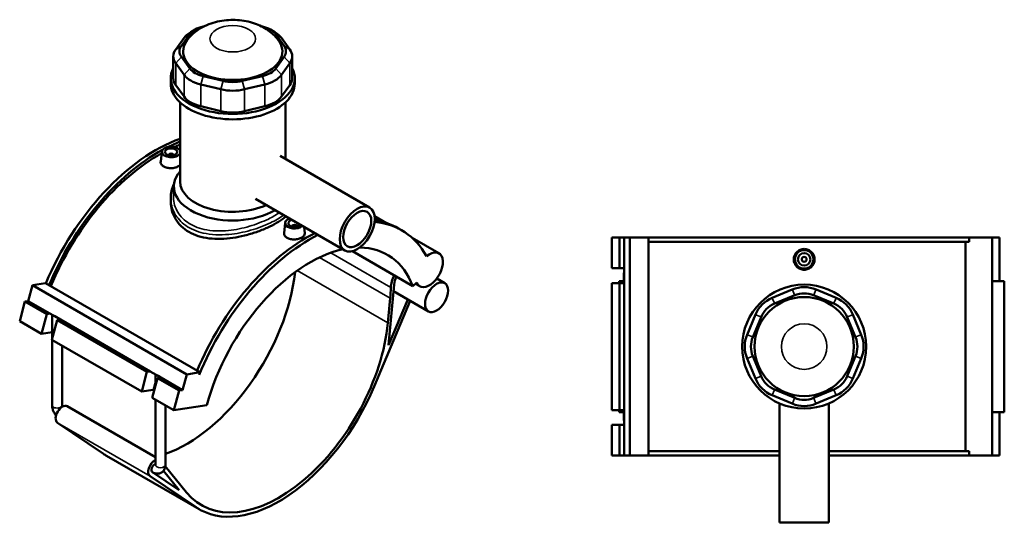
# Model space of a CAD drawing. Header units: millimetres. Extents: x -275 to 995, y -137 to 1205.
# Tile 7 of 7: x -174 to 621, y 799 to 1205. Entities that reach past the tile are written whole.
import ezdxf

# ---------------------------------------------------------------- set-up
doc = ezdxf.new("R2010")
doc.units = ezdxf.units.MM
doc.layers.add('Visible (ANSI)', color=7, linetype='Continuous', lineweight=50)
doc.layers.add('Visible Narrow (ANSI)', color=7, linetype='Continuous', lineweight=35)

msp = doc.modelspace()

# ---------------------------------------------------------------- linework, layer by layer
at = {"layer": 'Visible (ANSI)'}
for p, q in [((-25.71, 1199.51), (-24.73, 1199.75)), ((21.07, 1199.75), (22.04, 1199.51)), ((-43.25, 1183.9), (-36.53, 1193.27)), ((-32.2, 1197.01), (-35.73, 1194.97)), ((28.53, 1197.01), (32.07, 1194.97)), ((32.87, 1193.27), (39.59, 1183.9)), ((-41.15, 1190.29), (-47.87, 1180.92)), ((44.2, 1180.92), (37.49, 1190.29)), ((-49.77, 1175.4), (-49.77, 1157.8)), ((-47.87, 1169.88), (-41.15, 1160.51)), ((-36.53, 1165.7), (-43.25, 1175.06)), ((39.59, 1175.06), (32.87, 1165.7)), ((37.49, 1160.51), (44.2, 1169.88)), ((46.11, 1175.4), (46.11, 1157.8)), ((-51.83, 1153.47), (-51.83, 1157.8)), ((-41.15, 1142.91), (-47.87, 1152.28)), ((-27.62, 1152.7), (-11.4, 1148.82)), ((-9.49, 1155.57), (-25.71, 1159.45)), ((22.04, 1159.45), (5.82, 1155.57)), ((7.73, 1148.82), (23.96, 1152.7)), ((44.2, 1152.28), (37.49, 1142.91)), ((48.17, 1153.47), (48.17, 1157.8)), ((-44.33, 1074.47), (-44.33, 1138.26)), ((40.67, 1092.62), (40.67, 1138.26)), ((-11.4, 1131.22), (-27.62, 1135.1)), ((23.96, 1135.1), (7.73, 1131.22)), ((-59.1, 1098.58), (-59.98, 1090.36)), ((-53.61, 1095.86), (-53.61, 1095.67)), ((-49.61, 1095.86), (-49.61, 1095.67)), ((36.51, 1095.03), (108.58, 1053.42)), ((-49.33, 1063.05), (-49.33, 1070.39)), ((-51.83, 1060.96), (-51.83, 1057.83)), ((16.51, 1060.39), (88.58, 1018.78)), ((40.46, 1041.1), (39.58, 1032.88)), ((112.58, 1046.47), (122.3, 1040.86)), ((112.72, 1044.31), (115.83, 1042.51)), ((45.95, 1038.19), (45.95, 1038.38)), ((49.95, 1038.19), (49.95, 1038.38)), ((55.8, 1037.7), (56.32, 1032.86)), ((134.34, 1035.17), (131.85, 1036.61)), ((142.8, 1029.02), (164.43, 1016.53)), ((304.03, 1029.23), (304.03, 1004.43)), ((304.03, 1029.23), (310.02, 1029.23)), ((310.02, 1029.23), (313.78, 1029.23)), ((310.02, 1029.23), (310.02, 1004.43)), ((313.78, 1029.23), (313.78, 1004.43)), ((313.78, 1029.23), (318.56, 1029.23)), ((318.56, 1029.23), (318.56, 853.23)), ((318.56, 1029.23), (333.6, 1029.23)), ((333.6, 1029.23), (333.6, 853.23)), ((333.6, 1029.23), (592.11, 1029.23)), ((592.11, 1025.71), (333.6, 1025.71)), ((589.31, 856.75), (589.31, 1025.71)), ((610.72, 1029.23), (592.11, 1029.23)), ((592.11, 1025.71), (592.11, 1029.23)), ((616.77, 1029.23), (610.72, 1029.23)), ((610.72, 1029.23), (610.72, 853.23)), ((616.77, 1029.23), (616.77, 994.03)), ((94.63, 1018.14), (143.45, 989.95)), ((304.03, 1004.43), (310.02, 1004.43)), ((310.02, 1004.43), (313.78, 1004.43)), ((313.78, 1004.43), (313.78, 1001.31)), ((313.78, 1001.31), (313.78, 999.08)), ((143.45, 989.95), (146.52, 993.01)), ((162.74, 996.19), (169.16, 992.48)), ((313.78, 994.03), (309.87, 994.03)), ((309.87, 994.03), (309.87, 992.43)), ((313.62, 1000.19), (313.62, 994.03)), ((313.78, 999.08), (313.78, 992.43)), ((620.52, 994.03), (610.72, 994.03)), ((620.52, 994.03), (620.52, 888.43)), ((-166.8, 978.01), (-163.42, 990.7)), ((-163.42, 990.7), (-152.79, 992.37)), ((-163.42, 990.7), (-38.97, 918.85)), ((-152.79, 992.37), (-28.34, 920.52)), ((123.78, 942.37), (128.44, 991.34)), ((127.92, 985.88), (155.99, 969.67)), ((145.46, 991.96), (149.05, 989.88)), ((310.02, 992.43), (304.03, 992.43)), ((304.03, 992.43), (304.03, 890.03)), ((313.78, 992.43), (310.02, 992.43)), ((310.02, 992.43), (310.02, 890.03)), ((313.78, 992.43), (313.78, 890.03)), ((449.51, 987.27), (433.29, 980.55)), ((484.87, 980.55), (468.65, 987.27)), ((-173.69, 961.72), (-169.46, 977.59)), ((-169.46, 977.59), (-166.8, 978.01)), ((-169.46, 977.59), (-151.93, 967.47)), ((-166.8, 978.01), (-149.27, 967.88)), ((112.19, 909.07), (141.21, 978.2)), ((125.18, 980.19), (123.3, 960.38)), ((139.29, 979.31), (123.78, 942.37)), ((435.21, 975.93), (451.43, 982.65)), ((466.73, 982.65), (482.96, 975.93)), ((-173.69, 961.72), (-156.16, 951.6)), ((-156.16, 951.6), (-151.93, 967.47)), ((-151.93, 967.47), (-149.27, 967.88)), ((-149.27, 967.88), (-147.06, 966.61)), ((-143.44, 962.57), (-147.67, 946.7)), ((-147.55, 947.15), (-147.55, 966.89)), ((-147.06, 966.61), (-145.48, 965.7)), ((-145.48, 965.7), (-140.78, 962.98)), ((-140.78, 962.98), (-143.44, 962.57)), ((-143.44, 962.57), (-71.03, 920.76)), ((-140.78, 962.98), (-68.37, 921.18)), ((419.76, 967.02), (413.04, 950.8)), ((417.66, 948.89), (424.38, 965.11)), ((493.78, 965.11), (500.5, 948.89)), ((505.12, 950.8), (498.4, 967.02)), ((-147.55, 952.95), (-156.16, 951.6)), ((-147.67, 946.7), (-75.26, 904.89)), ((-147.55, 893.95), (-147.55, 946.63)), ((-139.55, 893.95), (-139.55, 942.01)), ((413.04, 931.67), (419.76, 915.44)), ((424.38, 917.36), (417.66, 933.58)), ((500.5, 933.58), (493.78, 917.36)), ((498.4, 915.44), (505.12, 931.67)), ((-75.26, 904.89), (-71.03, 920.76)), ((-71.03, 920.76), (-68.37, 921.18)), ((-68.37, 921.18), (-63.68, 918.47)), ((-62.55, 915.86), (-66.78, 899.99)), ((-64.17, 909.77), (-64.17, 918.75)), ((-63.68, 918.47), (-62.1, 917.56)), ((-59.89, 916.28), (-62.55, 915.86)), ((-62.55, 915.86), (-45.01, 905.74)), ((-62.1, 917.56), (-59.89, 916.28)), ((-59.89, 916.28), (-42.35, 906.16)), ((-42.35, 906.16), (-38.97, 918.85)), ((-38.97, 918.85), (-28.34, 920.52)), ((-28.34, 920.52), (-28.91, 918.39)), ((-65.96, 906.35), (-75.26, 904.89)), ((-49.24, 889.87), (-45.01, 905.74)), ((-45.01, 905.74), (-42.35, 906.16)), ((451.43, 899.81), (435.21, 906.53)), ((482.96, 906.53), (466.73, 899.81)), ((-66.78, 899.99), (-49.24, 889.87)), ((-64.17, 845.81), (-64.17, 898.49)), ((433.29, 901.91), (449.51, 895.2)), ((468.65, 895.2), (484.87, 901.91)), ((-135.32, 893.12), (-64.17, 852.04)), ((-56.17, 845.81), (-56.17, 893.87)), ((-49.24, 889.87), (-22.66, 894.04)), ((304.03, 890.03), (310.02, 890.03)), ((309.87, 890.03), (309.87, 888.43)), ((310.02, 890.03), (313.78, 890.03)), ((313.78, 890.03), (313.78, 883.39)), ((439.08, 895.41), (439.08, 799.23)), ((479.08, 895.41), (479.08, 799.23)), ((309.87, 888.43), (313.78, 888.43)), ((313.62, 888.43), (313.62, 882.27)), ((313.78, 883.39), (313.78, 881.16)), ((610.72, 888.43), (620.52, 888.43)), ((616.77, 888.43), (616.77, 853.23)), ((-106.14, 854.7), (-143.23, 879.79)), ((310.02, 878.03), (304.03, 878.03)), ((304.03, 878.03), (304.03, 853.23)), ((313.78, 878.03), (310.02, 878.03)), ((310.02, 878.03), (310.02, 853.23)), ((313.78, 881.16), (313.78, 878.03)), ((313.78, 878.03), (313.78, 853.23)), ((-103.54, 853.07), (-28.87, 809.96)), ((304.03, 853.23), (310.02, 853.23)), ((310.02, 853.23), (313.78, 853.23)), ((313.78, 853.23), (318.56, 853.23)), ((318.56, 853.23), (333.6, 853.23)), ((439.08, 856.75), (333.6, 856.75)), ((333.6, 853.23), (439.08, 853.23)), ((592.11, 856.75), (479.08, 856.75)), ((479.08, 853.23), (592.11, 853.23)), ((592.11, 853.23), (592.11, 856.75)), ((592.11, 853.23), (610.72, 853.23)), ((610.72, 853.23), (616.77, 853.23)), ((-39.05, 823.59), (-56.22, 844.81)), ((-68.56, 836.68), (-31.47, 811.59)), ((-45.03, 825.28), (-66.61, 839.88)), ((-66.57, 839.86), (-66.53, 839.83)), ((-57.74, 840.99), (-45.03, 825.28)), ((439.08, 799.23), (479.08, 799.23))]:
    msp.add_line(p, q, dxfattribs=at)
for centre, radius in [((459.08, 1011.63), 7.5), ((459.08, 1011.63), 5), ((459.08, 1011.63), 2), ((459.08, 941.23), 50), ((459.08, 941.23), 40)]:
    msp.add_circle(centre, radius, dxfattribs=at)
for centre, radius, start, end in [((317.62, 1000.19), 4, 163.82929, 196.17071), ((459.08, 964.17), 25, 67.5, 112.5), ((442.86, 957.45), 25, 112.5, 157.5), ((459.08, 964.17), 20, 67.5, 112.5), ((475.3, 957.45), 25, 22.5, 67.5), ((442.86, 957.45), 20, 112.5, 157.5), ((475.3, 957.45), 20, 22.5, 67.5), ((436.14, 941.23), 25, 157.5, 202.5), ((436.14, 941.23), 20, 157.5, 202.5), ((482.02, 941.23), 20, 337.5, 22.5), ((482.02, 941.23), 25, 337.5, 22.5), ((442.86, 925.01), 25, 202.5, 247.5), ((442.86, 925.01), 20, 202.5, 247.5), ((475.3, 925.01), 20, 292.5, 337.5), ((475.3, 925.01), 25, 292.5, 337.5), ((459.08, 918.29), 20, 247.5, 292.5), ((459.08, 918.29), 25, 247.5, 292.5), ((317.62, 882.27), 4, 163.82929, 196.17071)]:
    msp.add_arc(centre, radius, start, end, dxfattribs=at)
for centre, major_axis, ratio, start_param, end_param in [((-18.05, 1188.85), (20, 0), 0.57735, 1.963495, 2.748894), ((14.39, 1188.85), (20, 0), 0.57735, 0.392699, 1.178097), ((-18.05, 1184.76), (-25, 0), 0.57735, 5.497787, 5.890486), ((14.39, 1184.76), (25, 0), 0.57735, 0.392699, 0.785398), ((-1.83, 1179.48), (-40, 0), 0.57735, 5.857374, 9.850589), ((-24.77, 1179.48), (-20, 0), 0.57735, 5.890486, 6.675884), ((21.11, 1179.48), (20, 0), 0.57735, 5.890486, 6.675884), ((-24.77, 1175.4), (-25, 0), 0.57735, 5.890486, 6.675884), ((21.11, 1175.4), (25, 0), 0.57735, 5.890486, 6.675884), ((-1.83, 1157.8), (-50, 0), 0.57735, 5.99515, 9.712813), ((-18.05, 1166.03), (-25, 0), 0.57735, 0.392699, 1.178097), ((-18.05, 1170.12), (-20, 0), 0.57735, 0.392699, 1.178097), ((14.39, 1170.12), (-20, 0), 0.57735, 1.963495, 2.748894), ((14.39, 1166.03), (25, 0), 0.57735, 5.105088, 5.890486), ((-1.83, 1153.47), (-50, 0), 0.57735, 0, 3.141593), ((-24.77, 1157.8), (-25, 0), 0.57735, 0, 0.392699), ((-1.83, 1166.24), (-20, 0), 0.57735, 1.178097, 1.963495), ((21.11, 1157.8), (25, 0), 0.57735, 5.890486, 6.283185), ((-1.83, 1162.15), (25, 0), 0.57735, 4.31969, 5.105088), ((-18.05, 1148.44), (-25, 0), 0.57735, 0.392699, 1.178097), ((14.39, 1148.44), (-25, 0), 0.57735, 1.963495, 2.748894), ((-1.83, 1144.56), (-25, 0), 0.57735, 1.178097, 1.963495), ((-64.06, 978.94), (-73.95, -128.09), 0.57735, 3.737241, 4.935541), ((-61.57, 977.5), (73.95, 128.09), 0.57735, 0.619829, 0.70987), ((-61.57, 977.5), (-72.5, -125.57), 0.57735, 3.758079, 3.802418), ((-61.57, 977.5), (73.95, 128.09), 0.57735, 0.756551, 1.793948), ((-61.57, 977.5), (-72.5, -125.57), 0.57735, 3.904333, 4.940082), ((-51.61, 1098.31), (7.5, 0), 0.57735, 0.242632, 6.040553), ((-51.61, 1095.86), (-2, 0), 0.57735, 2.963882, 6.460896), ((-1.83, 1070.39), (-47.5, 0), 0.57735, 5.820231, 8.654448), ((-1.83, 1074.47), (-42.5, 0), 0.57735, 0, 2.255217), ((47.95, 1040.83), (-7.5, 0), 0.57735, 5.266979, 8.870187), ((47.95, 1040.83), (-5, 0), 0.57735, 5.147523, 8.989644), ((60.39, 907.09), (73.95, 128.09), 0.57735, 5.950071, 6.546163), ((57.9, 908.53), (73.95, 128.09), 0.57735, 0, 0.234136), ((57.9, 908.53), (73.95, 128.09), 0.57735, 0.72386, 1.793948), ((47.95, 1038.38), (-2, 0), 0.57735, 2.963882, 6.460896), ((60.39, 907.09), (-73.95, -128.09), 0.57735, 3.865453, 4.950367), ((60.39, 907.09), (62.5, 108.25), 0.57735, 0.481032, 2.007129), ((60.39, 907.09), (62.5, 108.25), 0.57735, 5.846853, 6.594802), ((156.74, 1003.21), (-7.69, -13.32), 0.57735, 5.846853, 10.421472), ((-39.17, 964.57), (62.5, 108.25), 0.57735, 3.733412, 5.361726), ((137.69, 995.45), (-8.46, -14.66), 0.57735, 4.823578, 5.465567), ((137.69, 995.45), (-6.59, -11.41), 0.57735, 4.855423, 5.3822), ((37.39, 941.27), (62.5, 108.25), 0.57735, 5.3822, 5.465567), ((-143.55, 966.58), (3.99, -0.96), 0.349506, 3.728819, 4.293283), ((35.5, 921.46), (-62.5, -108.25), 0.57735, 6.064865, 8.523793), ((-60.17, 918.44), (3.99, -0.96), 0.349506, 3.728819, 4.293283), ((-61.72, 903.9), (-5.8, 1.55), 0.345066, 5.415883, 5.620631), ((35.5, 921.46), (-64.38, -111.5), 0.57735, 6.241978, 8.070118), ((-139.2, 886.41), (-3.88, -6.71), 0.57735, 3.141593, 6.241978), ((-39.17, 964.57), (-64.38, -111.5), 0.57735, 6.241978, 6.283185), ((-64.53, 843.3), (-3.88, -6.71), 0.57735, 3.862023, 6.241978), ((-39.17, 964.57), (62.5, 108.25), 0.57735, 3.637244, 3.640193), ((-64.53, 843.3), (-2, -3.46), 0.57735, 3.80087, 6.241978)]:
    msp.add_ellipse(centre, major_axis=major_axis, ratio=ratio, start_param=start_param, end_param=end_param, dxfattribs=at)
for centre, major_axis in [((-51.61, 1098.31), (-5, 0)), ((98.58, 1036.1), (10, 17.32)), ((98.58, 1036.1), (8, 13.86)), ((162.58, 981.08), (6.59, 11.41))]:
    msp.add_ellipse(centre, major_axis=major_axis, ratio=0.57735, dxfattribs=at)
for points, knots in [([(34.6, 1189.02), (32.22, 1192.05), (29.56, 1194.41), (23.26, 1198.87), (19.55, 1200.63), (11.24, 1203.51), (6.61, 1204.38), (-2.79, 1205.01), (-7.56, 1204.74), (-17.02, 1202.94), (-21.72, 1201.42), (-30.45, 1196.7), (-34.55, 1193.68), (-38.16, 1189.14), (-38.21, 1189.08), (-38.26, 1189.02)], [5.923598, 5.923598, 5.923598, 5.923598, 6.182533, 6.182533, 6.52834, 6.52834, 6.952879, 6.952879, 7.387476, 7.387476, 7.822236, 7.822236, 8.208369, 8.208369, 8.213569, 8.213569, 8.213569, 8.213569]), ([(-44.33, 1087.74), (-44.71, 1087.37), (-45.18, 1087.02), (-46.44, 1086.3), (-47.38, 1085.92), (-49.44, 1085.38), (-50.56, 1085.23), (-52.67, 1085.18), (-53.79, 1085.28), (-55.86, 1085.73), (-56.8, 1086.09), (-58.29, 1086.95), (-58.94, 1087.51), (-59.79, 1088.74), (-60, 1089.41), (-60, 1090.15), (-59.99, 1090.26), (-59.98, 1090.36)], [1.046729, 1.046729, 1.046729, 1.046729, 1.263791, 1.263791, 1.579647, 1.579647, 1.895503, 1.895503, 2.211542, 2.211542, 2.527582, 2.527582, 2.843621, 2.843621, 3.15966, 3.15966, 3.211471, 3.211471, 3.211471, 3.211471]), ([(-51.83, 1060.96), (-51.83, 1062.88), (-51.62, 1064.8), (-50.79, 1068.56), (-50.17, 1070.4), (-49.3, 1072.29), (-49.25, 1072.41), (-49.19, 1072.53)], [34.183921, 34.183921, 34.183921, 34.183921, 34.936501, 34.936501, 35.683684, 35.683684, 35.73471, 35.73471, 35.73471, 35.73471]), ([(41.1, 1046.19), (40.65, 1045.81), (40.18, 1045.44), (37.86, 1043.66), (35.76, 1042.29), (31.28, 1039.7), (28.76, 1038.41), (23.27, 1035.93), (20.31, 1034.75), (14.15, 1032.61), (10.95, 1031.65), (4.51, 1030.06), (1.29, 1029.42), (-4.95, 1028.51), (-8.18, 1028.21), (-14.61, 1028.04), (-17.81, 1028.18), (-23.97, 1028.94), (-26.93, 1029.58), (-32.42, 1031.32), (-34.95, 1032.44), (-39.43, 1035.03), (-41.52, 1036.58), (-45.2, 1040.12), (-46.79, 1042.11), (-49.33, 1046.37), (-50.28, 1048.64), (-51.54, 1053.24), (-51.83, 1055.58), (-51.83, 1057.83)], [6.401035, 6.401035, 6.401035, 6.401035, 6.651761, 6.651761, 7.601722, 7.601722, 8.551683, 8.551683, 9.501643, 9.501643, 10.451604, 10.451604, 11.401565, 11.401565, 12.352035, 12.352035, 13.302504, 13.302504, 14.252974, 14.252974, 15.203444, 15.203444, 16.153913, 16.153913, 17.104383, 17.104383, 18.054853, 18.054853, 19.005322, 19.005322, 19.005322, 19.005322]), ([(56.32, 1032.86), (56.33, 1032.76), (56.33, 1032.66), (56.33, 1031.99), (56.12, 1031.37), (55.26, 1030.21), (54.61, 1029.68), (53.13, 1028.82), (52.18, 1028.43), (50.12, 1027.9), (49, 1027.75), (46.89, 1027.7), (45.77, 1027.79), (43.7, 1028.25), (42.76, 1028.61), (42.01, 1029.04), (41.27, 1029.47), (40.62, 1030.03), (39.77, 1031.26), (39.56, 1031.93), (39.56, 1032.67), (39.57, 1032.77), (39.58, 1032.88)], [3.108661, 3.108661, 3.108661, 3.108661, 3.15966, 3.15966, 3.475517, 3.475517, 3.791373, 3.791373, 4.107229, 4.107229, 4.423085, 4.423085, 4.739124, 4.739124, 5.055164, 5.055164, 5.055164, 5.371203, 5.371203, 5.687242, 5.687242, 5.739052, 5.739052, 5.739052, 5.739052]), ([(467.48, 1011.63), (467.48, 1010.58), (467.27, 1009.46), (466.41, 1007.39), (465.76, 1006.45), (464.27, 1004.96), (463.32, 1004.32), (461.26, 1003.47), (460.13, 1003.26), (458.03, 1003.26), (456.9, 1003.47), (454.84, 1004.32), (453.89, 1004.96), (452.4, 1006.45), (451.75, 1007.39), (450.9, 1009.46), (450.68, 1010.58), (450.68, 1012.69), (450.9, 1013.81), (451.75, 1015.87), (452.4, 1016.82), (453.89, 1018.3), (454.84, 1018.94), (456.9, 1019.8), (458.03, 1020.01), (460.13, 1020.01), (461.26, 1019.8), (463.32, 1018.94), (464.27, 1018.3), (465.76, 1016.82), (466.41, 1015.87), (467.27, 1013.81), (467.48, 1012.69), (467.48, 1011.63)], [0, 0, 0, 0, 0.316039, 0.316039, 0.632079, 0.632079, 0.947935, 0.947935, 1.263791, 1.263791, 1.579647, 1.579647, 1.895503, 1.895503, 2.211542, 2.211542, 2.527582, 2.527582, 2.843621, 2.843621, 3.15966, 3.15966, 3.475517, 3.475517, 3.791373, 3.791373, 4.107229, 4.107229, 4.423085, 4.423085, 4.739124, 4.739124, 5.055164, 5.055164, 5.055164, 5.055164]), ([(-144.34, 885.64), (-144.58, 885.93), (-144.81, 886.23), (-145.54, 887.26), (-145.98, 888.03), (-146.72, 889.64), (-147.02, 890.48), (-147.43, 892.19), (-147.55, 893.06), (-147.55, 893.95)], [3.63577, 3.63577, 3.63577, 3.63577, 3.769911, 3.769911, 4.08407, 4.08407, 4.39823, 4.39823, 4.712389, 4.712389, 4.712389, 4.712389]), ([(-139.29, 892.68), (-139.35, 892.84), (-139.4, 893), (-139.49, 893.36), (-139.52, 893.54), (-139.55, 893.8), (-139.55, 893.88), (-139.55, 893.95)], [4.2288241, 4.2288241, 4.2288241, 4.2288241, 4.3771984, 4.3771984, 4.581282, 4.581282, 4.712389, 4.712389, 4.712389, 4.712389]), ([(-56.17, 845.81), (-56.17, 844.92), (-56.29, 844.01), (-56.87, 842.27), (-57.33, 841.43), (-58.49, 840.15), (-59.11, 839.68), (-60.44, 839.02), (-61.13, 838.83), (-62.56, 838.66), (-63.3, 838.71), (-64.85, 839.02), (-65.64, 839.34), (-66.42, 839.77), (-66.47, 839.8), (-66.53, 839.83)], [1.570796, 1.570796, 1.570796, 1.570796, 1.884956, 1.884956, 2.175113, 2.175113, 2.39375, 2.39375, 2.599256, 2.599256, 2.828693, 2.828693, 3.119243, 3.119243, 3.141593, 3.141593, 3.141593, 3.141593]), ([(-64.17, 845.81), (-64.17, 845.72), (-64.18, 845.66), (-64.18, 845.63), (-64.18, 845.63), (-64.18, 845.63)], [1.5707963, 1.5707963, 1.5707963, 1.5707963, 1.7475012, 1.7475012, 1.7987108, 1.7987108, 1.7987108, 1.7987108])]:
    msp.add_open_spline(points, degree=3, knots=knots, dxfattribs=at)
at = {"layer": 'Visible Narrow (ANSI)'}
for p, q in [((-36.53, 1193.27), (-41.15, 1190.29)), ((32.87, 1193.27), (37.49, 1190.29)), ((-47.87, 1180.92), (-43.25, 1183.9)), ((39.59, 1183.9), (44.2, 1180.92)), ((-43.25, 1175.06), (-47.87, 1169.88)), ((-47.87, 1152.28), (-47.87, 1169.88)), ((39.59, 1175.06), (44.2, 1169.88)), ((44.2, 1169.88), (44.2, 1152.28)), ((-36.53, 1165.7), (-41.15, 1160.51)), ((-41.15, 1160.51), (-41.15, 1142.91)), ((32.87, 1165.7), (37.49, 1160.51)), ((37.49, 1142.91), (37.49, 1160.51)), ((-25.71, 1159.45), (-27.62, 1152.7)), ((-27.62, 1135.1), (-27.62, 1152.7)), ((-9.49, 1155.57), (-11.4, 1148.82)), ((5.82, 1155.57), (7.73, 1148.82)), ((22.04, 1159.45), (23.96, 1152.7)), ((23.96, 1152.7), (23.96, 1135.1)), ((-11.4, 1148.82), (-11.4, 1131.22)), ((7.73, 1131.22), (7.73, 1148.82)), ((125.73, 988.99), (77.21, 1017)), ((68.04, 1013.18), (125.18, 980.19)), ((50.2, 1002.59), (123.3, 960.38)), ((451.33, 982.88), (449.61, 987.04)), ((466.83, 982.88), (468.55, 987.04)), ((433.39, 980.32), (435.11, 976.16)), ((483.05, 976.16), (484.77, 980.32)), ((424.15, 965.2), (419.99, 966.92)), ((494.01, 965.2), (498.17, 966.92)), ((417.43, 948.98), (413.27, 950.7)), ((500.73, 948.98), (504.89, 950.7)), ((417.43, 933.48), (413.27, 931.76)), ((500.73, 933.48), (504.89, 931.76)), ((424.15, 917.26), (419.99, 915.54)), ((494.01, 917.26), (498.17, 915.54)), ((-65.96, 906.35), (-64.17, 913.07)), ((435.11, 906.3), (433.39, 902.15)), ((483.05, 906.3), (484.77, 902.15)), ((451.33, 899.58), (449.61, 895.43)), ((466.83, 899.58), (468.55, 895.43)), ((-143.23, 879.79), (-68.56, 836.68)), ((-106.14, 854.7), (-31.47, 811.59))]:
    msp.add_line(p, q, dxfattribs=at)
msp.add_circle((459.08, 941.23), 18.41, dxfattribs=at)
msp.add_ellipse((-1.83, 1189.6), major_axis=(-18.41, 0), ratio=0.57735, dxfattribs=at)
for centre, major_axis, start_param, end_param in [((-143.55, 893.95), (-4, 0), 0, 3.141593), ((-60.17, 845.81), (4, 0), 3.141593, 6.283185), ((-64.53, 843.3), (-2, -3.46), 6.241978, 6.283185)]:
    msp.add_ellipse(centre, major_axis=major_axis, ratio=0.57735, start_param=start_param, end_param=end_param, dxfattribs=at)
for points, knots in [([(35.76, 1049.27), (33.2, 1047.51), (30.21, 1045.79), (22.3, 1041.95), (17.08, 1039.92), (6.17, 1036.71), (0.48, 1035.52), (-12.06, 1034.21), (-18.89, 1034.41), (-30.11, 1036.91), (-34.7, 1038.86), (-42.1, 1044.1), (-44.96, 1047.34), (-48.89, 1054.77), (-49.85, 1058.98), (-49.68, 1064.41), (-49.55, 1065.63), (-49.33, 1066.84)], [22.186785, 22.186785, 22.186785, 22.186785, 23.430568, 23.430568, 25.164498, 25.164498, 26.882543, 26.882543, 28.997455, 28.997455, 30.754527, 30.754527, 32.454245, 32.454245, 34.251077, 34.251077, 34.774202, 34.774202, 34.774202, 34.774202]), ([(-51.83, 1060.96), (-51.83, 1056.78), (-50.77, 1052.6), (-46.66, 1045.05), (-43.63, 1041.68), (-35.83, 1036.18), (-31.01, 1034.12), (-19.25, 1031.39), (-12.1, 1031.09), (1, 1032.29), (6.93, 1033.46), (18.3, 1036.68), (23.72, 1038.74), (32.57, 1043), (36.16, 1045.14), (39.1, 1047.34)], [-34.183921, -34.183921, -34.183921, -34.183921, -32.454245, -32.454245, -30.754527, -30.754527, -28.997455, -28.997455, -26.882543, -26.882543, -25.164498, -25.164498, -23.430568, -23.430568, -21.953881, -21.953881, -21.953881, -21.953881])]:
    msp.add_open_spline(points, degree=3, knots=knots, dxfattribs=at)

doc.saveas('drawing.dxf')
